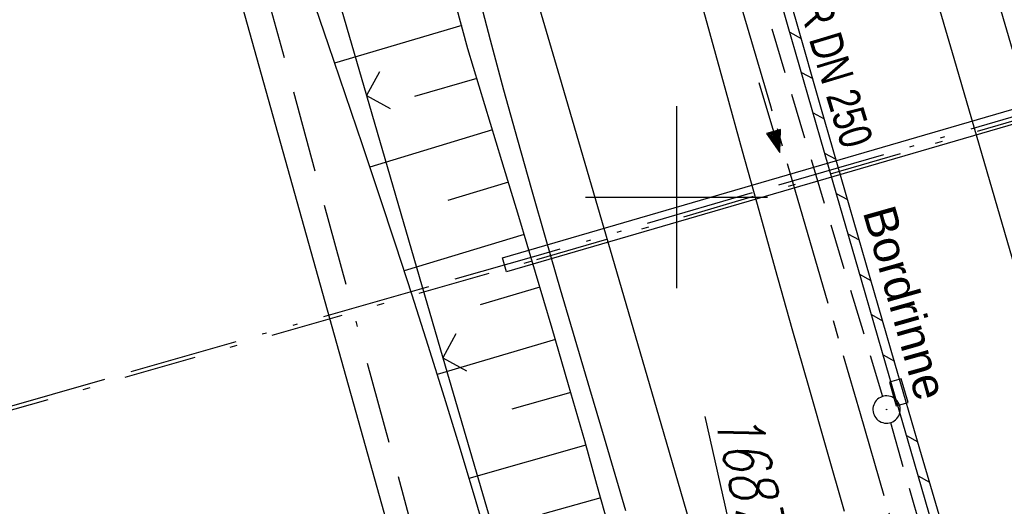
# Model space of a CAD drawing. Extents: x 510526 to 513920, y 467229 to 478797.
# Tile 97 of 256: x 510964 to 511018, y 471383 to 471410. Entities that reach past the tile are written whole.
import ezdxf

# ---------------------------------------------------------------- set-up
doc = ezdxf.new("R2010")
doc.units = 0
doc.header["$LTSCALE"] = 10
doc.header["$MEASUREMENT"] = 0
for name, pattern in [('ACAD_ISO13W100', [37, 12, -3, 12, -3, 0.5, -3, 0.5, -3]), ('ACAD_ISO16W100', [73, 15, -6.5, 15, -6.5, 15, -7, 1, -7]), ('ACHSE', [5.5, 4, -0.5, 0.5, -0.5]), ('LT00', [0]), ('LT08', [0.42, 0.2, -0.1, 0.02, -0.1]), ('STRICHLINIE2', [0.375, 0.25, -0.125])]:
    doc.linetypes.add(name, pattern=pattern)
doc.layers.get('0').update_dxf_attribs({"linetype": 'LT00'})
for name, color, linetype in [('-AX-020', 250, 'ACHSE'), ('-Halt-Pfeil', 4, 'LT00'), ('-Haltung', 182, 'STRICHLINIE2'), ('-Haltungsbeschriftung', 182, 'LT00'), ('BAB-KABEL', 220, 'ACAD_ISO16W100'), ('DFK_AB_FLNR', 7, 'Continuous'), ('DFK_AB_L', 21, 'LT00'), ('GASLTG', 250, 'ACAD_ISO13W100'), ('GASLTG_TEXT', 250, 'Continuous'), ('RINNE_TEXT', 11, 'Continuous'), ('STROM_UNTER', 80, 'LT08'), ('V95_AFBR_BAB', 250, 'LT00'), ('V95_BOESCH', 250, 'LT00'), ('V95_BORDRINNE', 182, 'LT00'), ('V95_BOSCHUNG', 250, 'LT00'), ('V95_KA_PRUF', 182, 'LT00'), ('V95_LD_MARK', 250, 'LT00'), ('V95_RASTER', 250, 'LT00'), ('V95_RINNE', 182, 'LT00'), ('V95_SINKK', 182, 'LT00'), ('V95_ZAUN', 40, 'LT00')]:
    doc.layers.add(name, color=color, linetype=linetype)
doc.styles.add('Arial', font='ARIAL.TTF')
doc.styles.add('Haltungsbeschriftung', font='ARIAL.TTF', dxfattribs={"width": 0.75})
doc.styles.get("Standard").update_dxf_attribs({"font": 'romans.shx'})

# ---------------------------------------------------------------- blocks, each defined once
blk = doc.blocks.new('SYMB0652')
at = {"color": 0, "linetype": 'ByBlock'}
blk.add_lwpolyline([(-0.15, -0.075), (0.15, -0.075), (0.15, 0.075), (-0.15, 0.075), (-0.15, -0.075)], dxfattribs=at)
blk = doc.blocks.new('SYMB0003')
at = {"color": 0, "linetype": 'ByBlock'}
for p, q in [((-0.015712, 0), (0.010166, 0.012015)), ((0, -0.021257), (-0.015712, 0)), ((0.010166, 0.012015), (0, -0.021257))]:
    blk.add_line(p, q, dxfattribs=at)
for points in [[(-0.031395, 0.499013), (-0.093691, 0.491144), (-0.154509, 0.475528), (-0.21289, 0.452414), (-0.267913, 0.422164), (-0.318712, 0.385257), (-0.364484, 0.342274), (-0.404509, 0.293893), (-0.438154, 0.240877), (-0.464888, 0.184062), (-0.484292, 0.124345), (-0.496058, 0.062667), (-0.5, 0)], [(0.5, 0), (0.496057, 0.062667), (0.484292, 0.124345), (0.464888, 0.184062), (0.438153, 0.240877), (0.404509, 0.293893), (0.364484, 0.342274), (0.318712, 0.385257), (0.267913, 0.422164), (0.21289, 0.452414), (0.154509, 0.475528), (0.093691, 0.491144), (0.031395, 0.499013), (-0.031395, 0.499013)], [(-0.5, 0), (-0.496058, -0.062667), (-0.484292, -0.124345), (-0.464888, -0.184062), (-0.438154, -0.240877), (-0.404509, -0.293893), (-0.364485, -0.342274), (-0.318712, -0.385257), (-0.267914, -0.422164), (-0.21289, -0.452414), (-0.154509, -0.475529), (-0.093691, -0.491144), (-0.031395, -0.499014), (0.031395, -0.499014)], [(0.031395, -0.499014), (0.093691, -0.491144), (0.154509, -0.475529), (0.21289, -0.452414), (0.267914, -0.422164), (0.318712, -0.385257), (0.364485, -0.342274), (0.404509, -0.293893), (0.438154, -0.240877), (0.464889, -0.184062), (0.484292, -0.124345), (0.496058, -0.062667), (0.5, 0)]]:
    blk.add_lwpolyline(points, dxfattribs=at)
blk = doc.blocks.new('SYMB0024')
at = {"color": 0, "linetype": 'ByBlock'}
for p, q in [((-0.5, 0.5), (0, 0)), ((0, 0), (0.5, 0.5))]:
    blk.add_line(p, q, dxfattribs=at)
blk = doc.blocks.new('SYMB0070')
at = {"color": 0, "linetype": 'ByBlock'}
for p, q in [((-0.5, 0), (0.2, 0)), ((0.5, 0), (0.2, 0.1)), ((0.2, 0.1), (0.2, 0)), ((0.468, 0), (0.21, 0.086)), ((0.21, 0.086), (0.21, -0.086)), ((0.21, -0.086), (0.468, 0)), ((0.22, -0.072), (0.437, 0)), ((0.23, -0.058), (0.405, 0)), ((0.24, -0.045), (0.374, 0)), ((0.342, 0), (0.25, 0.031)), ((0.25, 0.031), (0.25, -0.031)), ((0.25, -0.031), (0.342, 0)), ((0.26, -0.017), (0.31, 0)), ((0.27, -0.003), (0.279, 0))]:
    blk.add_line(p, q, dxfattribs=at)
for points in [[(0.2, 0), (0.2, -0.1), (0.5, 0)], [(0.437, 0), (0.22, 0.072), (0.22, -0.072)], [(0.405, 0), (0.23, 0.058), (0.23, -0.058)], [(0.374, 0), (0.24, 0.045), (0.24, -0.045)], [(0.31, 0), (0.26, 0.017), (0.26, -0.017)], [(0.279, 0), (0.27, 0.003), (0.27, -0.003)]]:
    blk.add_lwpolyline(points, dxfattribs=at)

msp = doc.modelspace()

# ---------------------------------------------------------------- hatches: boundary and pattern name
at = {"layer": 'V95_BORDRINNE'}
h = msp.add_hatch(dxfattribs=at)
h.set_pattern_fill('ANSI31', color=256, scale=13, angle=285.8974743, style=0)
h.paths.add_polyline_path([(511003.019, 471421.987), (511001.909, 471425.829), (511000.801, 471429.649), (511000.32, 471429.509), (511001.428, 471425.69), (511002.539, 471421.848), (511003.417, 471418.805), (511003.897, 471418.943)])
h.paths.add_polyline_path([(511004.271, 471417.646), (511003.791, 471417.507), (511004.754, 471414.163), (511006.103, 471409.478), (511007.453, 471404.793), (511008.805, 471400.108), (511010.159, 471395.424), (511011.516, 471390.741), (511011.775, 471389.849), (511012.255, 471389.989), (511011.996, 471390.881), (511010.639, 471395.563), (511009.285, 471400.247), (511007.934, 471404.931), (511006.584, 471409.616), (511005.235, 471414.301)])
h.paths.add_polyline_path([(511012.632, 471388.692), (511012.152, 471388.552), (511012.89, 471386.013), (511014.267, 471381.285), (511015.645, 471376.557), (511017.022, 471371.829), (511018.396, 471367.101), (511020.295, 471360.542), (511020.776, 471360.679), (511018.876, 471367.24), (511017.502, 471371.969), (511016.125, 471376.697), (511014.747, 471381.425), (511013.37, 471386.152)])

# ---------------------------------------------------------------- linework, layer by layer
at = {"layer": '-AX-020', "ltscale": 0.2, "flags": 128}
msp.add_lwpolyline([(513881.716, 478796.972), (513877.87, 478787.354), (513870.367, 478768.801), (513862.788, 478750.278), (513855.137, 478731.786), (513847.411, 478713.324), (513839.611, 478694.893), (513831.738, 478676.494), (513823.791, 478658.127), (513815.771, 478639.791), (513807.678, 478621.487), (513799.512, 478603.216), (513791.272, 478584.978), (513782.96, 478566.773), (513774.576, 478548.601), (513766.118, 478530.463), (513757.588, 478512.359), (513748.986, 478494.289), (513740.312, 478476.254), (513731.565, 478458.253), (513722.747, 478440.287), (513713.857, 478422.357), (513704.896, 478404.463), (513695.863, 478386.605), (513686.758, 478368.782), (513677.583, 478350.997), (513668.336, 478333.248), (513659.019, 478315.536), (513649.63, 478297.862), (513640.172, 478280.225), (513630.643, 478262.626), (513621.043, 478245.066), (513611.374, 478227.544), (513601.634, 478210.061), (513591.825, 478192.617), (513586.745, 478183.647), (513576.83, 478166.262), (513566.848, 478148.917), (513556.8, 478131.609), (513546.688, 478114.338), (513536.514, 478097.104), (513526.28, 478079.906), (513515.988, 478062.743), (513505.638, 478045.613), (513495.234, 478028.517), (513484.778, 478011.453), (513474.27, 477994.421), (513463.712, 477977.419), (513453.108, 477960.447), (513442.457, 477943.503), (513431.762, 477926.587), (513421.026, 477909.698), (513410.248, 477892.835), (513399.432, 477875.997), (513388.579, 477859.182), (513377.691, 477842.39), (513366.769, 477825.62), (513355.815, 477808.871), (513344.831, 477792.142), (513333.819, 477775.431), (513322.78, 477758.738), (513311.715, 477742.062), (513300.628, 477725.401), (513289.519, 477708.754), (513278.389, 477692.121), (513267.242, 477675.5), (513256.078, 477658.891), (513244.899, 477642.291), (513233.706, 477625.7), (513222.502, 477609.117), (513211.288, 477592.542), (513200.066, 477575.971), (513188.837, 477559.405), (513177.603, 477542.843), (513166.366, 477526.282), (513154.797, 477509.239), (513142.496, 477491.114), (513130.197, 477472.988), (513117.902, 477454.859), (513105.613, 477436.726), (513093.333, 477418.587), (513081.064, 477400.44), (513068.808, 477382.285), (513056.567, 477364.119), (513044.344, 477345.942), (513032.141, 477327.752), (513019.958, 477309.547), (513007.8, 477291.325), (512995.668, 477273.087), (512983.565, 477254.83), (512971.492, 477236.552), (512959.452, 477218.253), (512947.447, 477199.931), (512935.479, 477181.584), (512923.551, 477163.212), (512911.665, 477144.812), (512899.822, 477126.385), (512888.026, 477107.927), (512876.279, 477089.439), (512864.582, 477070.918), (512852.939, 477052.364), (512841.352, 477033.775), (512829.822, 477015.15), (512818.352, 476996.488), (512806.945, 476977.787), (512795.603, 476959.048), (512789.644, 476949.141), (512778.405, 476930.339), (512767.236, 476911.496), (512756.135, 476892.613), (512745.103, 476873.688), (512734.14, 476854.724), (512723.246, 476835.72), (512712.422, 476816.676), (512701.668, 476797.593), (512690.983, 476778.471), (512680.369, 476759.309), (512669.824, 476740.11), (512659.35, 476720.871), (512648.946, 476701.595), (512638.612, 476682.281), (512628.349, 476662.929), (512618.157, 476643.54), (512608.036, 476624.113), (512597.985, 476604.65), (512588.006, 476585.15), (512578.098, 476565.614), (512568.261, 476546.042), (512558.497, 476526.434), (512548.803, 476506.791), (512539.182, 476487.112), (512529.632, 476467.399), (512520.155, 476447.65), (512510.749, 476427.867), (512501.416, 476408.05), (512492.156, 476388.199), (512482.968, 476368.314), (512473.852, 476348.396), (512464.81, 476328.445), (512455.84, 476308.46), (512446.944, 476288.443), (512438.12, 476268.394), (512429.37, 476248.313), (512420.694, 476228.2), (512412.09, 476208.055), (512403.561, 476187.879), (512395.105, 476167.672), (512386.723, 476147.434), (512378.415, 476127.166), (512370.181, 476106.867), (512362.021, 476086.539), (512353.936, 476066.181), (512345.925, 476045.794), (512337.988, 476025.377), (512330.127, 476004.932), (512322.339, 475984.458), (512314.627, 475963.955), (512306.989, 475943.425), (512299.427, 475922.867), (512291.94, 475902.281), (512284.528, 475881.669), (512277.191, 475861.029), (512269.93, 475840.362), (512262.744, 475819.67), (512255.634, 475798.951), (512248.599, 475778.206), (512241.641, 475757.436), (512234.758, 475736.641), (512227.951, 475715.82), (512221.221, 475694.975), (512214.566, 475674.105), (512207.988, 475653.211), (512201.487, 475632.294), (512200.128, 475627.887), (512194.281, 475608.791), (512188.5, 475589.674), (512182.785, 475570.538), (512177.137, 475551.381), (512171.56, 475532.204), (512166.053, 475513.007), (512160.618, 475493.788), (512155.257, 475474.55), (512149.971, 475455.29), (512148.09, 475448.361), (512142.908, 475429.074), (512137.804, 475409.765), (512132.778, 475390.436), (512127.829, 475371.088), (512122.957, 475351.719), (512118.163, 475332.332), (512113.447, 475312.925), (512108.808, 475293.499), (512104.247, 475274.055), (512099.765, 475254.593), (512095.36, 475235.113), (512091.033, 475215.616), (512086.785, 475196.101), (512082.614, 475176.57), (512078.522, 475157.022), (512074.508, 475137.458), (512070.573, 475117.878), (512066.716, 475098.282), (512063.238, 475080.246), (512059.532, 475060.621), (512055.901, 475040.983), (512052.344, 475021.33), (512048.857, 475001.665), (512045.438, 474981.988), (512042.084, 474962.3), (512038.794, 474942.602), (512035.562, 474922.893), (512032.388, 474903.175), (512029.269, 474883.449), (512026.201, 474863.714), (512023.183, 474843.972), (512020.21, 474824.222), (512017.282, 474804.467), (512014.394, 474784.705), (512011.544, 474764.937), (512008.73, 474745.165), (512005.949, 474725.388), (512003.198, 474705.607), (512000.474, 474685.821), (511997.775, 474666.033), (511995.098, 474646.242), (511992.439, 474626.448), (511989.798, 474606.651), (511987.169, 474586.854), (511984.552, 474567.054), (511981.943, 474547.253), (511979.34, 474527.452), (511976.744, 474507.689), (511975.127, 474495.377), (511973.477, 474482.815), (511971.825, 474470.254), (511970.169, 474457.693), (511968.506, 474445.133), (511966.835, 474432.574), (511965.154, 474420.016), (511963.46, 474407.46), (511961.752, 474394.906), (511960.027, 474382.355), (511958.283, 474369.806), (511956.518, 474357.259), (511954.73, 474344.717), (511952.918, 474332.177), (511951.078, 474319.642), (511949.209, 474307.111), (511947.309, 474294.584), (511945.376, 474282.063), (511943.407, 474269.547), (511941.4, 474257.038), (511939.355, 474244.534), (511937.267, 474232.038), (511935.137, 474219.549), (511932.96, 474207.067), (511930.736, 474194.594), (511928.462, 474182.131), (511926.136, 474169.676), (511923.757, 474157.232), (511921.321, 474144.799), (511918.829, 474132.377), (511916.276, 474119.967), (511913.661, 474107.57), (511910.982, 474095.187), (511908.238, 474082.818), (511905.425, 474070.464), (511902.544, 474058.127), (511899.59, 474045.806), (511896.562, 474033.504), (511893.47, 474021.261), (511890.29, 474008.997), (511887.033, 473996.753), (511883.699, 473984.53), (511880.287, 473972.328), (511876.798, 473960.148), (511873.233, 473947.991), (511869.591, 473935.856), (511865.873, 473923.745), (511862.077, 473911.656), (511858.206, 473899.593), (511854.259, 473887.554), (511850.236, 473875.54), (511846.136, 473863.552), (511841.962, 473851.59), (511837.711, 473839.654), (511833.386, 473827.746), (511828.985, 473815.865), (511824.51, 473804.012), (511819.96, 473792.188), (511815.335, 473780.392), (511810.636, 473768.626), (511805.863, 473756.89), (511801.015, 473745.185), (511796.094, 473733.51), (511791.099, 473721.866), (511786.031, 473710.255), (511780.889, 473698.675), (511775.675, 473687.128), (511770.388, 473675.615), (511765.028, 473664.135), (511759.596, 473652.689), (511754.091, 473641.278), (511748.515, 473629.901), (511742.867, 473618.56), (511737.147, 473607.255), (511731.356, 473595.986), (511725.494, 473584.754), (511719.562, 473573.559), (511713.558, 473562.402), (511707.485, 473551.283), (511701.341, 473540.203), (511695.128, 473529.162), (511688.845, 473518.159), (511682.492, 473507.198), (511676.07, 473496.276), (511669.58, 473485.395), (511663.021, 473474.555), (511656.394, 473463.757), (511649.699, 473453.001), (511642.935, 473442.288), (511636.105, 473431.617), (511629.207, 473420.99), (511622.242, 473410.406), (511615.211, 473399.867), (511608.113, 473389.372), (511600.949, 473378.922), (511593.719, 473368.518), (511586.423, 473358.16), (511579.062, 473347.848), (511571.637, 473337.582), (511564.147, 473327.364), (511556.592, 473317.193), (511548.973, 473307.07), (511541.291, 473296.996), (511533.545, 473286.969), (511525.735, 473276.993), (511517.863, 473267.066), (511509.929, 473257.188), (511501.932, 473247.361), (511493.873, 473237.584), (511485.753, 473227.859), (511477.572, 473218.186), (511475.548, 473215.811), (511467.291, 473206.202), (511458.976, 473196.642), (511450.605, 473187.132), (511442.182, 473177.667), (511433.709, 473168.249), (511425.188, 473158.872), (511416.622, 473149.537), (511408.014, 473140.241), (511399.365, 473130.982), (511390.679, 473121.758), (511381.958, 473112.568), (511373.205, 473103.409), (511364.421, 473094.278), (511355.61, 473085.175), (511346.772, 473076.096), (511337.912, 473067.039), (511329.031, 473058.003), (511320.132, 473048.986), (511311.216, 473039.984), (511302.286, 473030.997), (511293.345, 473022.02), (511284.394, 473013.053), (511275.436, 473004.094), (511266.473, 472995.139), (511255.909, 472984.591), (511236.789, 472965.502), (511230.177, 472958.9), (511223.567, 472952.294), (511216.964, 472945.683), (511210.368, 472939.063), (511203.785, 472932.433), (511197.215, 472925.788), (511190.663, 472919.125), (511184.131, 472912.443), (511177.622, 472905.739), (511171.139, 472899.01), (511164.685, 472892.252), (511158.263, 472885.464), (511151.877, 472878.643), (511145.529, 472871.786), (511139.222, 472864.891), (511132.96, 472857.955), (511126.746, 472850.976), (511120.583, 472843.952), (511114.476, 472836.881), (511109.32, 472830.82), (511103.322, 472823.655), (511097.386, 472816.438), (511091.511, 472809.171), (511085.699, 472801.854), (511079.95, 472794.488), (511074.265, 472787.072), (511068.642, 472779.609), (511063.084, 472772.097), (511057.591, 472764.538), (511052.162, 472756.933), (511046.799, 472749.281), (511041.501, 472741.584), (511036.27, 472733.841), (511031.105, 472726.054), (511026.007, 472718.223), (511020.976, 472710.349), (511016.012, 472702.431), (511011.117, 472694.472), (511006.29, 472686.471), (511001.532, 472678.429), (510996.842, 472670.347), (510992.223, 472662.225), (510987.672, 472654.063), (510983.192, 472645.863), (510978.782, 472637.625), (510974.443, 472629.349), (510970.175, 472621.036), (510965.978, 472612.687), (510961.853, 472604.303), (510957.799, 472595.883), (510953.818, 472587.43), (510949.91, 472578.942), (510946.074, 472570.422), (510942.311, 472561.868), (510938.622, 472553.283), (510935.007, 472544.666), (510931.465, 472536.02), (510927.997, 472527.343), (510924.604, 472518.636), (510921.286, 472509.901), (510918.042, 472501.138), (510914.874, 472492.347), (510911.781, 472483.529), (510908.763, 472474.686), (510905.821, 472465.817), (510902.956, 472456.923), (510900.166, 472448.004), (510897.454, 472439.062), (510894.817, 472430.098), (510892.258, 472421.111), (510889.776, 472412.102), (510887.37, 472403.073), (510885.043, 472394.023), (510882.792, 472384.954), (510880.62, 472375.866), (510878.525, 472366.759), (510876.509, 472357.635), (510874.57, 472348.494), (510872.71, 472339.337), (510870.929, 472330.164), (510869.226, 472320.976), (510867.602, 472311.774), (510866.056, 472302.558), (510864.59, 472293.33), (510863.202, 472284.089), (510861.894, 472274.837), (510860.665, 472265.574), (510859.516, 472256.301), (510858.445, 472247.018), (510857.455, 472237.726), (510856.544, 472228.427), (510855.712, 472219.119), (510854.96, 472209.806), (510854.288, 472200.485), (510853.696, 472191.159), (510853.184, 472181.829), (510852.752, 472172.495), (510852.399, 472163.157), (510852.127, 472153.817), (510851.934, 472144.475), (510851.822, 472135.131), (510851.789, 472125.787), (510851.836, 472116.443), (510851.964, 472107.1), (510852.009, 472104.711), (510852.237, 472095.37), (510852.543, 472086.03), (510852.927, 472076.694), (510853.387, 472067.361), (510853.922, 472058.032), (510854.53, 472048.707), (510855.21, 472039.388), (510855.961, 472030.074), (510856.782, 472020.766), (510857.671, 472011.464), (510858.627, 472002.169), (510859.649, 471992.88), (510860.734, 471983.599), (510861.883, 471974.326), (510863.094, 471965.06), (510864.364, 471955.802), (510865.694, 471946.554), (510867.082, 471937.313), (510868.525, 471928.081), (510870.024, 471918.857), (510871.577, 471909.643), (510873.182, 471900.438), (510874.839, 471891.241), (510876.545, 471882.054), (510878.3, 471872.876), (510880.102, 471863.708), (510881.95, 471854.548), (510883.842, 471845.397), (510885.778, 471836.255), (510887.756, 471827.123), (510889.775, 471817.999), (510891.834, 471808.885), (510893.93, 471799.779), (510896.064, 471790.681), (510898.233, 471781.592), (510900.437, 471772.511), (510902.673, 471763.439), (510904.942, 471754.374), (510907.241, 471745.317), (510909.57, 471736.267), (510911.926, 471727.225), (510914.31, 471718.19), (510916.719, 471709.161), (510919.152, 471700.139), (510921.608, 471691.124), (510924.087, 471682.114), (510926.585, 471673.11), (510929.104, 471664.112), (510931.64, 471655.118), (510934.193, 471646.129), (510936.762, 471637.145), (510939.345, 471628.165), (510941.941, 471619.188), (510944.55, 471610.216), (510947.169, 471601.246), (510949.797, 471592.279), (510952.434, 471583.314), (510955.078, 471574.352), (510957.727, 471565.391), (510960.382, 471556.431), (510963.039, 471547.473), (510967.703, 471531.767), (510970.248, 471523.199), (510975.26, 471506.323), (510980.27, 471489.445), (510985.273, 471472.566), (510990.267, 471455.684), (510995.248, 471438.798), (511000.214, 471421.908), (511005.162, 471405.012), (511010.087, 471388.11), (511014.988, 471371.201), (511019.861, 471354.283), (511024.703, 471337.357), (511029.511, 471320.421), (511034.281, 471303.475), (511039.011, 471286.517), (511043.698, 471269.547), (511048.338, 471252.564), (511052.928, 471235.568), (511057.465, 471218.557), (511061.945, 471201.532), (511066.367, 471184.491), (511070.726, 471167.434), (511075.019, 471150.36), (511079.243, 471133.269), (511083.395, 471116.16), (511086.572, 471102.843), (511090.589, 471085.702), (511094.527, 471068.543), (511098.388, 471051.366), (511102.17, 471034.172), (511105.875, 471016.961), (511109.501, 470999.734), (511113.048, 470982.489), (511116.518, 470965.23), (511119.908, 470947.954), (511123.221, 470930.663), (511126.454, 470913.357), (511129.609, 470896.037), (511132.686, 470878.703), (511135.683, 470861.354), (511138.602, 470843.993), (511141.441, 470826.619), (511144.202, 470809.231), (511146.884, 470791.831), (511149.487, 470774.42), (511152.01, 470756.996), (511154.454, 470739.562), (511156.819, 470722.116), (511159.105, 470704.66), (511161.311, 470687.193), (511163.438, 470669.717), (511165.485, 470652.232), (511165.638, 470650.897), (511167.873, 470631.022), (511170.027, 470611.138), (511172.103, 470591.246), (511174.098, 470571.346), (511176.014, 470551.438), (511177.851, 470531.523), (511179.526, 470512.546), (511180.884, 470496.345), (511182.163, 470480.137), (511183.363, 470463.922), (511184.482, 470447.702), (511185.522, 470431.478), (511186.482, 470415.247), (511187.362, 470399.013), (511188.162, 470382.774), (511188.882, 470366.532), (511189.522, 470350.286), (511190.082, 470334.037), (511190.563, 470317.786), (511190.963, 470301.532), (511191.284, 470285.277), (511191.524, 470269.02), (511191.684, 470252.763), (511191.765, 470236.505), (511191.765, 470220.247), (511191.686, 470203.988), (511191.526, 470187.731), (511191.287, 470171.474), (511191.243, 470169.007), (511190.912, 470152.752), (511190.504, 470136.499), (511190.023, 470120.247), (511189.472, 470103.998), (511188.854, 470087.752), (511188.173, 470071.508), (511187.432, 470055.266), (511186.634, 470039.027), (511185.783, 470022.791), (511184.882, 470006.558), (511183.935, 469990.327), (511182.944, 469974.099), (511181.913, 469957.873), (511180.846, 469941.65), (511179.745, 469925.429), (511178.614, 469909.21), (511177.457, 469892.993), (511176.276, 469876.777), (511175.075, 469860.563), (511173.858, 469844.35), (511172.627, 469828.139), (511171.386, 469811.927), (511170.138, 469795.717), (511168.847, 469778.991), (511030.959, 467993.348), (511029.419, 467973.407), (511027.883, 467953.466), (511026.353, 467933.525), (511024.832, 467913.582), (511023.323, 467893.64), (511021.828, 467873.695), (511020.353, 467853.75), (511018.898, 467833.804), (511017.467, 467813.855), (511016.063, 467793.903), (511014.69, 467773.951), (511013.35, 467753.995), (511012.046, 467734.038), (511010.782, 467714.078), (511009.56, 467694.116), (511008.383, 467674.151), (511007.254, 467654.183), (511006.177, 467634.211), (511005.154, 467614.237), (511004.188, 467594.261), (511003.284, 467574.281), (511002.442, 467554.299), (511001.667, 467534.314), (511000.962, 467514.327), (511000.329, 467494.336), (510999.772, 467474.345), (510999.556, 467465.709), (510999.112, 467445.714), (510998.747, 467425.717), (510998.463, 467405.719), (510998.259, 467385.719), (510998.135, 467365.72), (510998.091, 467345.72), (510998.127, 467325.72), (510998.243, 467305.721), (510998.439, 467285.721), (510998.715, 467265.723), (510999.071, 467245.726), (510999.432, 467229.156)], dxfattribs=at)
at = {"layer": '-Haltung'}
for p, q in [((511003.064, 471416.422), (511011.321, 471389.044)), ((511011.745, 471387.605), (511019.674, 471360.009))]:
    msp.add_line(p, q, dxfattribs=at)
at = {"layer": 'BAB-KABEL', "ltscale": 0.03, "flags": 128}
msp.add_lwpolyline([(513339.839, 477816.319), (513312.266, 477774.649), (513284.672, 477732.996), (513252.5, 477694.412), (513223.881, 477653.496), (513195.795, 477612.121), (513167.629, 477570.875), (513139.88, 477529.298), (513111.793, 477487.916), (513083.807, 477446.454), (513055.844, 477404.978), (513022.492, 477355.034), (513000.515, 477321.52), (512973.122, 477279.62), (512945.422, 477237.871), (512917.575, 477196.217), (512879.155, 477137.499), (512858.339, 477103.216), (512837.389, 477068.954), (512811.451, 477026.06), (512784.195, 476983.896), (512756.652, 476941.559), (512731.123, 476898.632), (512706.393, 476854.964), (512681.949, 476811.101), (512658.869, 476770.394), (512633.742, 476723.052), (512609.823, 476678.973), (512586.03, 476634.72), (512574.463, 476609.04), (512565.77, 476584.237), (512545.206, 476542.916), (512523.454, 476497.739), (512501.769, 476452.474), (512480.246, 476407.171), (512458.846, 476361.789), (512438.563, 476315.939), (512418.177, 476270.118), (512378.72, 476177.833), (512359.892, 476131.364), (512341.348, 476084.783), (512322.575, 476038.314), (512304.817, 475991.341), (512287.677, 475944.24), (512270.282, 475897.168), (512254.121, 475849.696), (512237.768, 475802.276), (512221.53, 475754.824), (512205.859, 475707.192), (512190.782, 475659.377), (512175.78, 475611.52), (512161.516, 475563.423), (512145.692, 475515.804), (512137.725, 475496.074), (512130.625, 475467.918), (512119.035, 475418.91), (512105.583, 475370.555), (512100.73, 475351.099), (512084.182, 475320.513), (512082.618, 475318.668), (512071.987, 475296.243), (512062.064, 475264.372), (512059.316, 475232.902), (512061.872, 475193.176), (512054.818, 475143.1), (512045.689, 475099.989), (512036.29, 475050.898), (512027.273, 475001.725), (512018.223, 474952.549), (512008.899, 474903.418), (512000.14, 474854.229), (511992.355, 474804.855), (511985.273, 474755.369), (511977.385, 474700.851), (511969.41, 474646.425), (511966.53, 474615.204), (511972.795, 474604.79), (511970.049, 474596.165), (511959.565, 474586.374), (511941.907, 474517.478), (511936.852, 474477.772), (511926.657, 474399.733), (511919.973, 474355.376), (511910.09, 474296.615), (511899.454, 474238.126), (511883.784, 474152.683), (511870.289, 474094.001), (511857.131, 474053.876), (511852.776, 474012.454), (511853.171, 473966.862), (511852.492, 473957.146), (511851.311, 473949.656), (511841.692, 473942.065), (511825.821, 473895.229), (511826.651, 473894.117), (511810.899, 473851.945), (511793.573, 473805.027), (511775.285, 473758.358), (511755.124, 473712.475), (511734.052, 473667.008), (511712.225, 473621.972), (511689.498, 473577.273), (511665.157, 473533.497), (511639.854, 473490.241), (511612.908, 473448.14), (511601.588, 473431.806), (511558.048, 473366.072), (511514.894, 473306.01), (511484.056, 473267.454), (511450.631, 473224.7), (511393.065, 473164.53), (511363.017, 473132.866), (511308.517, 473076.446), (511275.572, 473040.359), (511243.006, 473009.331), (511235.22, 472986.054), (511231.03, 472981.056), (511075.99, 472813.106), (511070.243, 472807.304), (511057.801, 472797.513), (511038.028, 472769.96), (511010.695, 472730.526), (510983.876, 472687.185), (510959.577, 472643.761), (510934.3, 472604.326), (510904.804, 472574.327), (510913.914, 472558.288), (510911.702, 472550.665), (510911.228, 472549.239), (510895.971, 472514.712), (510882.655, 472477.924), (510872.403, 472460.753), (510857.497, 472432.352), (510836.101, 472381.12), (510836.281, 472368.894), (510832.944, 472355.972), (510830.181, 472332.026), (510848.219, 472325.537), (510838.512, 472271.416), (510831.965, 472215.431), (510830.702, 472169.392), (510828.833, 472118.665), (510829.075, 472067.625), (510833.949, 472011.739), (510842.444, 471951.437), (510849.978, 471906.34), (510856.18, 471866.272), (510867.229, 471812.821), (510879.853, 471762.875), (510891.506, 471713.806), (510903.789, 471665.07), (510916.063, 471616.285), (510929.638, 471568.076), (510950.958, 471501.368), (510971.606, 471429.824), (510974.35, 471422.765), (510989.551, 471366.875), (511004.499, 471314.199), (511016.364, 471270.838), (511026.276, 471232.419), (511039.24, 471184.146), (511056.597, 471116.881), (511065.905, 471078.265), (511077.604, 471030.011), (511089.225, 470981.622), (511098.911, 470932.895), (511107.165, 470884.025), (511116.152, 470835.042), (511125.079, 470786.059), (511133.148, 470736.973), (511137.299, 470706.315), (511129.89, 470689.715), (511129.543, 470684.612), (511132.443, 470671.581), (511143.113, 470670.948), (511145.784, 470638.261), (511151.08, 470588.888), (511155.977, 470539.416), (511159.512, 470489.779), (511162.627, 470440.141), (511165.944, 470390.621), (511167.842, 470340.945), (511167.805, 470291.237), (511167.773, 470272.425), (511169.192, 470243.962), (511168.974, 470223.344), (511163.734, 470203.872), (511151.457, 470170.118), (511152.401, 470145.764), (511161.627, 470107.325), (511162.261, 470078.654), (511157.084, 470021.39), (511153.973, 469975.779), (511150.229, 469924.108), (511146.614, 469878.373), (511141.044, 469826.728), (511133.852, 469745.039), (511131.815, 469700.017), (511128.932, 469655.166), (511125.194, 469595.287), (511130.663, 469554.69), (511130.405, 469544.669), (511121.691, 469477.401)], dxfattribs=at)
at = {"layer": 'DFK_AB_L'}
msp.add_line((510976.043, 471410.888), (511001.408, 471320.242), dxfattribs=at)
at = {"layer": 'GASLTG', "ltscale": 0.05, "flags": 128}
msp.add_lwpolyline([(511148.875, 471507.115), (511136.086, 471488.713), (511118.738, 471469.706), (511104.823, 471464.073), (511064.535, 471451.84), (511073.727, 471420.508), (511035.326, 471409.31), (511034.337, 471409.369), (511033.346, 471409.584), (511031.881, 471409.8), (511030.508, 471409.572), (511029.253, 471408.895), (511028.392, 471408.034), (511027.271, 471407.258), (511026.59, 471406.763), (510992.279, 471396.757), (510921.227, 471376.416), (510919.966, 471376.125), (510915.368, 471374.883), (510914.514, 471374.841), (510914.913, 471371.672), (510914.96, 471371.254), (510914.032, 471371.129)], dxfattribs=at)
at = {"layer": 'GASLTG_TEXT', "flags": 128}
msp.add_lwpolyline([(511021.972, 471405.002), (510990.676, 471395.885), (510990.452, 471396.653), (511021.748, 471405.77)], close=True, dxfattribs=at)
at = {"layer": 'STROM_UNTER', "ltscale": 2}
msp.add_lwpolyline([(510914.523, 471374.644), (510915.399, 471374.687), (510920.014, 471375.934), (510921.277, 471376.224), (510921.277, 471376.224), (510992.334, 471396.567), (511026.679, 471406.583), (511028.52, 471407.882), (511029.373, 471408.735), (511030.573, 471409.382), (511031.883, 471409.6), (511033.31, 471409.39), (511034.309, 471409.173), (511035.349, 471409.111), (511073.975, 471420.375), (511064.782, 471451.709), (511104.889, 471463.887)], dxfattribs=at)
at = {"layer": 'V95_AFBR_BAB'}
for points in [[(511018.444, 471408.103), (511016.307, 471415.426), (511015.332, 471418.763), (511014.357, 471422.101), (511013.386, 471425.439), (511012.699, 471427.811), (511012.013, 471430.183), (511011.327, 471432.555), (511010.469, 471435.515), (511009.61, 471438.475), (511008.753, 471441.436), (511008.221, 471443.279), (511007.69, 471445.121), (511007.156, 471446.964), (511006.62, 471448.805), (511005.751, 471451.753), (511004.873, 471454.697), (511003.988, 471457.64), (511003.098, 471460.581)], [(510987.15, 471459.241), (510988.281, 471455.567), (510989.408, 471451.892), (510990.532, 471448.216), (510991.647, 471444.538), (510992.754, 471440.857), (510993.848, 471437.172), (510994.701, 471434.264), (510995.546, 471431.354), (510996.383, 471428.442), (510997.302, 471425.216), (510998.213, 471421.988), (510999.119, 471418.758), (511000.019, 471415.527), (511000.916, 471412.295), (511001.816, 471409.042), (511002.716, 471405.789), (511003.616, 471402.536), (511004.519, 471399.284), (511005.427, 471396.033), (511006.34, 471392.784), (511007.261, 471389.537), (511008.235, 471386.139), (511009.217, 471382.743)], [(510997.22, 471382.755), (510996.049, 471386.745), (510995.245, 471389.472), (510994.441, 471392.199), (510993.64, 471394.927), (510992.845, 471397.656), (510992.06, 471400.388), (510991.287, 471403.124), (510990.53, 471405.864), (510989.793, 471408.609), (510989.276, 471410.585), (510988.767, 471412.564), (510988.261, 471414.543)]]:
    msp.add_lwpolyline(points, dxfattribs=at)
at = {"layer": 'V95_BOESCH'}
for points in [[(510996.306, 471381.816), (510995.639, 471384.21), (510994.965, 471386.603), (510994.08, 471389.689), (510993.18, 471392.771), (510992.267, 471395.849), (510991.344, 471398.924), (510990.414, 471401.997), (510989.479, 471405.068), (510988.542, 471408.139), (510987.917, 471410.497), (510987.193, 471412.827), (510986.371, 471415.124), (510986.169, 471415.428), (510985.978, 471415.735), (510985.81, 471416.047), (510985.676, 471416.367), (510985.587, 471416.696), (510985.551, 471417.021), (510985.554, 471417.354), (510985.583, 471417.693), (510985.638, 471418.14)], [(510979.955, 471411.129), (510980.887, 471408.385), (510981.819, 471405.639), (510982.747, 471402.889), (510983.668, 471400.136), (510984.579, 471397.38), (510985.477, 471394.619), (510986.36, 471391.853), (510987.25, 471389), (510988.122, 471386.143), (510988.979, 471383.281), (510989.824, 471380.417)]]:
    msp.add_lwpolyline(points, dxfattribs=at)
at = {"layer": 'V95_BOSCHUNG'}
for p, q in [((510988.216, 471409.419), (510981.236, 471407.358)), ((510989.039, 471406.511), (510985.616, 471405.523)), ((510989.901, 471403.685), (510983.164, 471401.646)), ((510990.773, 471400.815), (510987.442, 471399.807)), ((510991.64, 471397.943), (510985.047, 471395.947)), ((510992.502, 471395.057), (510989.233, 471394.08)), ((510993.356, 471392.17), (510986.861, 471390.252)), ((510994.201, 471389.268), (510990.97, 471388.337)), ((510995.03, 471386.373), (510988.602, 471384.545)), ((510995.845, 471383.474), (510992.649, 471382.577))]:
    msp.add_line(p, q, dxfattribs=at)
at = {"layer": 'V95_LD_MARK'}
for points in [[(511022.434, 471306.194), (511019.568, 471316.376), (511016.688, 471326.554), (511013.796, 471336.728), (511010.89, 471346.898), (511007.972, 471357.066), (511005.044, 471367.229), (511002.104, 471377.39), (510999.154, 471387.548), (510996.377, 471397.079), (510993.592, 471406.608), (510990.801, 471416.135), (510988.003, 471425.659), (510985.2, 471435.183), (510982.391, 471444.705), (510979.579, 471454.225), (510976.763, 471463.745), (510973.944, 471473.264), (510971.124, 471482.782), (510968.301, 471492.299), (510965.478, 471501.817), (510962.695, 471511.201), (510959.912, 471520.585), (510957.131, 471529.969)], [(511043.677, 471308.471), (511040.577, 471319.502), (511037.46, 471330.529), (511034.327, 471341.552), (511031.179, 471352.57), (511028.018, 471363.584), (511024.843, 471374.595), (511021.656, 471385.602), (511018.457, 471396.606), (511015.247, 471407.606), (511012.027, 471418.604), (511008.798, 471429.599), (511005.56, 471440.591), (511002.314, 471451.581), (510999.062, 471462.569), (510996.303, 471471.874), (510993.54, 471481.178), (510990.774, 471490.482), (510988.007, 471499.784), (510985.238, 471509.087), (510982.47, 471518.389), (510979.702, 471527.692)]]:
    msp.add_lwpolyline(points, dxfattribs=at)
at = {"layer": 'V95_RASTER'}
for p, q in [((511000, 471405), (511000, 471395)), ((510995, 471400), (511005, 471400))]:
    msp.add_line(p, q, dxfattribs=at)
at = {"layer": 'V95_RINNE'}
for points in [[(511035.307, 471307.765), (511033.715, 471313.445), (511032.117, 471319.124), (511028.677, 471331.284), (511025.214, 471343.437), (511022.952, 471351.328), (511020.679, 471359.216), (511018.396, 471367.101), (511017.022, 471371.829), (511015.645, 471376.557), (511014.267, 471381.285), (511012.89, 471386.013), (511011.516, 471390.741), (511010.159, 471395.424), (511008.805, 471400.108), (511007.453, 471404.793), (511006.103, 471409.478), (511004.754, 471414.163), (511003.647, 471418.006), (511002.539, 471421.848), (511001.428, 471425.69), (511000.32, 471429.509)], [(511035.789, 471307.899), (511034.196, 471313.58), (511032.598, 471319.26), (511029.158, 471331.42), (511025.695, 471343.574), (511023.432, 471351.466), (511021.16, 471359.355), (511018.876, 471367.24), (511017.502, 471371.969), (511016.125, 471376.697), (511014.747, 471381.425), (511013.37, 471386.152), (511011.996, 471390.881), (511010.639, 471395.563), (511009.285, 471400.247), (511007.934, 471404.931), (511006.584, 471409.616), (511005.235, 471414.301), (511004.128, 471418.144), (511003.019, 471421.987), (511001.909, 471425.829), (511000.801, 471429.649)]]:
    msp.add_lwpolyline(points, dxfattribs=at)
at = {"layer": 'V95_ZAUN'}
for p, q in [((510982.986, 471405.576), (510987.178, 471391.174)), ((510987.178, 471391.174), (510991.371, 471376.772))]:
    msp.add_line(p, q, dxfattribs=at)
msp.add_lwpolyline([(510979.223, 471419.98), (510979.011, 471419.231), (510982.986, 471405.576)], dxfattribs=at)

# ---------------------------------------------------------------- block references
at = {"layer": '-Halt-Pfeil', "xscale": 3.999999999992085, "yscale": 4.000000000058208, "zscale": 4, "rotation": 286.7848366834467}
msp.add_blockref('SYMB0070', (511005.097, 471404.369), dxfattribs=at)
at = {"layer": 'V95_KA_PRUF', "xscale": 1.500000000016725, "yscale": 1.500000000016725, "zscale": 1.5, "rotation": 282.7179066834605}
msp.add_blockref('SYMB0003', (511011.538, 471388.326), dxfattribs=at)
at = {"layer": 'V95_SINKK', "xscale": 4.499999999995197, "yscale": 4.49999999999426, "zscale": 4.5, "rotation": 286.2462139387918}
msp.add_blockref('SYMB0652', (511012.206, 471389.271), dxfattribs=at)
at = {"layer": 'V95_ZAUN', "xscale": 2.099999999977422, "yscale": 2.100000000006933, "zscale": 2.1, "rotation": 286.2311966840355}
for p in [(510982.986, 471405.576), (510987.178, 471391.174)]:
    msp.add_blockref('SYMB0024', p, dxfattribs=at)

# ---------------------------------------------------------------- texts
at = {"layer": '-Haltungsbeschriftung', "style": 'Haltungsbeschriftung', "width": 0.75}
msp.add_text('KMZR DN 250', height=1.8, rotation=286.7848, dxfattribs=at).set_placement((511005.566, 471414.299))
at = {"layer": 'DFK_AB_FLNR', "oblique": 13.754, "width": 0.75}
msp.add_text('%%U1687', height=2.5, rotation=282.7179, dxfattribs=at).set_placement((511002.076, 471387.936))
at = {"layer": 'RINNE_TEXT', "style": 'Arial'}
msp.add_text('Bordrinne', height=1.8, rotation=285.7912, dxfattribs=at).set_placement((511010.221, 471399.187))

doc.saveas('drawing.dxf')
